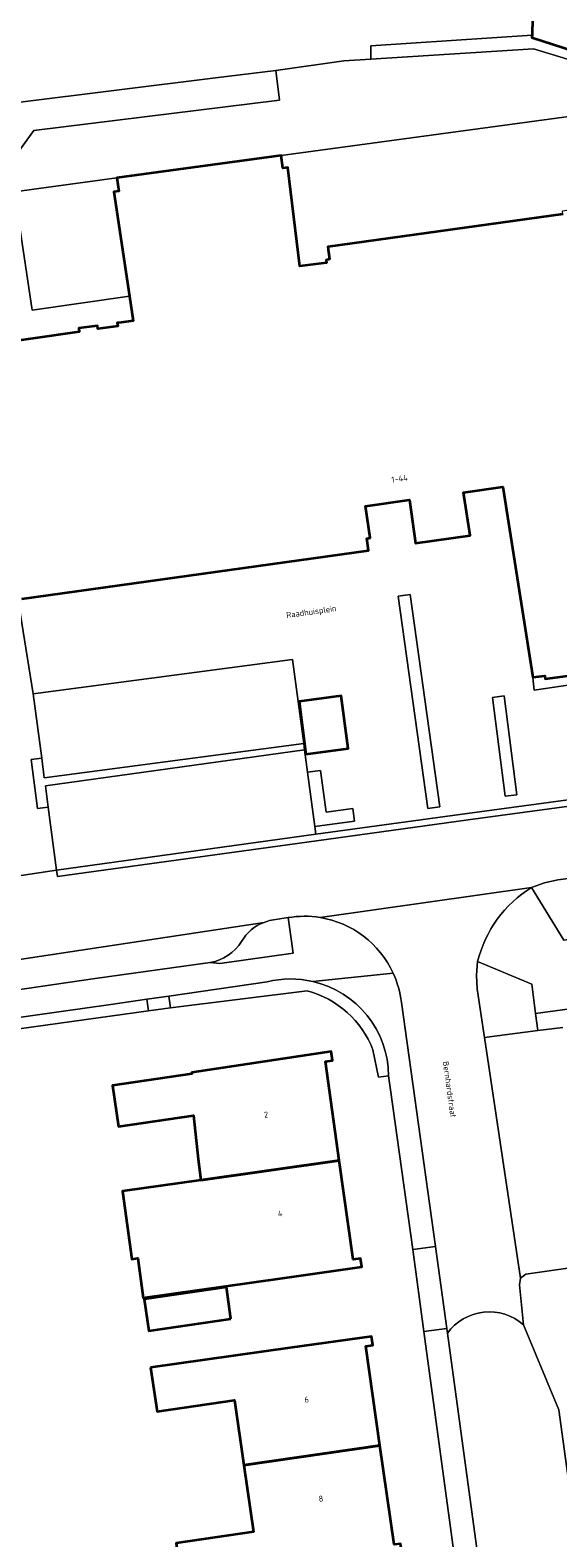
# Model space of a CAD drawing. Header units: metres. Extents: x 201541 to 204988, y 387833 to 394342.
# Tile 167 of 214: x 203484 to 203516, y 391900 to 391991. Entities that reach past the tile are written whole.
import ezdxf
from ezdxf.enums import TextEntityAlignment as Align

# ---------------------------------------------------------------- set-up
doc = ezdxf.new("R2010")
doc.units = ezdxf.units.M
doc.layers.get('Defpoints').update_dxf_attribs({"lineweight": 25})
for name, color, linetype, lineweight in [('B-WE-GR-BEPLANTING_CULTUUR_BODEMBEDEKKER-GV', 90, 'Continuous', 18), ('B-WE-GR-GROENVOORZIENING-GV', 80, 'Continuous', 18), ('B-WE-OG-BEBOUWING-GV', 7, 'Continuous', 35), ('B-WE-OG-BEBOUWING-T18', 10, 'Continuous', 18), ('B-WE-OG-TERREIN_ERF-GV', 7, 'Continuous', 18), ('B-WE-VH-VERHARDING_ASFALT-GV', 252, 'Continuous', 18), ('B-WE-VH-VERHARDING_HALFVERHARDING_GRIND-GV', 252, 'Continuous', 18), ('B-WE-VH-VERHARDING_HOUTSNIPPERS-GV', 252, 'Continuous', 18), ('B-WE-VH-VERHARDING_OPEN-GV', 252, 'Continuous', 18), ('B-WE-VH-VERHARDING_STRAATBAKSTEEN-GV', 252, 'Continuous', 18), ('B-WE-VH-VERHARDING_TEGEL-GV', 252, 'Continuous', 18)]:
    doc.layers.add(name, color=color, linetype=linetype, lineweight=lineweight)
doc.styles.add('NLCS-ISO-M200-T18', font='NLCS-ISO.ttf', dxfattribs={"height": 0.36})

msp = doc.modelspace()

# ---------------------------------------------------------------- linework, layer by layer
at = {"layer": 'B-WE-GR-BEPLANTING_CULTUUR_BODEMBEDEKKER-GV'}
for points in [[(203517.154, 391939.754), (203516.379, 391939.64), (203515.558, 391939.468), (203514.773, 391939.178), (203516.738, 391935.999), (203518.783, 391936.291), (203521.828, 391936.679), (203525.292, 391937.154), (203524.978, 391938.842), (203520.331, 391938.127)], [(203495.32, 391934.641), (203495.9, 391934.593), (203500.341, 391935.219), (203500.033, 391937.362)], [(203500.033, 391937.362), (203499.024, 391937.203)]]:
    msp.add_lwpolyline(points, dxfattribs=at)
for points in [[(203499.024, 391937.203, 0.043448), (203498.577, 391937.076)], [(203498.577, 391937.076, 0.172152), (203497.221, 391935.92)], [(203497.221, 391935.92, -0.205665), (203495.32, 391934.641)]]:
    msp.add_lwpolyline(points, format="xyb", dxfattribs=at)
msp.add_lwpolyline([(203511.515, 391934.707), (203511.441, 391933.877), (203511.483, 391933.046), (203511.913, 391930.238), (203511.931, 391930.109), (203515.165, 391930.524), (203515.026, 391931.558), (203514.789, 391933.329)], close=True, dxfattribs=at)
at = {"layer": 'B-WE-GR-GROENVOORZIENING-GV'}
for points in [[(203525.095, 391987.744), (203520.056, 391989.316), (203519.864, 391988.978), (203514.805, 391990.627), (203514.808, 391990.758), (203505.049, 391990.108), (203505.049, 391989.32), (203514.9, 391989.943), (203526.999, 391986.274), (203527.25, 391986.786)], [(203509.232, 391944.072), (203507.434, 391956.923), (203506.691, 391956.821), (203508.488, 391943.975)], [(203514.858, 391951.905), (203514.884, 391951.674), (203514.938, 391951.12), (203521.468, 391952.088), (203521.405, 391952.584), (203515.609, 391951.814), (203515.578, 391951.998)], [(203513.893, 391944.787), (203513.116, 391950.784), (203512.409, 391950.692), (203513.185, 391944.705)], [(203485.111, 391947.006), (203484.476, 391946.922), (203484.867, 391943.968), (203485.502, 391944.052), (203485.333, 391945.329), (203501.033, 391947.508), (203500.982, 391947.893), (203485.269, 391945.813)], [(203501.646, 391942.873), (203504.065, 391943.193), (203503.964, 391943.957), (203502.337, 391943.741), (203502.001, 391946.274), (203501.21, 391946.169)]]:
    msp.add_lwpolyline(points, close=True, dxfattribs=at)
at = {"layer": 'B-WE-OG-BEBOUWING-GV'}
for points in [[(203514.957, 391998.053), (203514.808, 391990.758), (203514.805, 391990.627), (203519.864, 391988.978), (203520.056, 391989.316), (203522.113, 391992.94), (203525.457, 391991.057), (203526.008, 391992.008)], [(203516.682, 391979.926), (203502.431, 391977.956), (203502.536, 391977.2), (203502.345, 391977.156), (203502.361, 391976.982), (203500.747, 391976.783), (203500.011, 391982.748), (203499.715, 391982.707), (203499.611, 391983.473), (203489.66, 391982.121), (203489.777, 391981.33), (203489.488, 391981.288), (203490.426, 391974.975), (203490.648, 391973.482), (203489.934, 391973.378), (203489.689, 391973.361), (203489.718, 391973.156), (203488.506, 391972.999), (203488.483, 391973.177), (203487.351, 391973.03), (203487.38, 391972.813), (203481.743, 391971.999)], [(203483.902, 391956.654), (203504.897, 391959.573), (203504.796, 391960.298), (203504.995, 391960.335), (203504.73, 391962.266), (203507.382, 391962.638), (203507.75, 391960.022), (203511.055, 391960.487), (203510.66, 391963.094), (203513.045, 391963.425), (203513.448, 391960.864), (203514.858, 391951.905), (203515.578, 391951.998), (203515.609, 391951.814), (203521.405, 391952.584)]]:
    msp.add_lwpolyline(points, dxfattribs=at)
for points in [[(203501.116, 391947.259), (203503.675, 391947.598), (203503.254, 391950.781), (203500.695, 391950.442)], [(203494.594, 391922.747), (203494.756, 391921.475), (203503.136, 391922.66), (203502.29, 391928.646), (203502.723, 391928.708), (203502.645, 391929.253), (203494.201, 391927.999), (203494.214, 391927.909), (203489.392, 391927.193), (203489.76, 391924.716), (203494.298, 391925.391)], [(203499.546, 391915.532), (203504.496, 391916.236), (203504.425, 391916.737), (203503.982, 391916.674), (203503.136, 391922.66), (203494.756, 391921.475), (203490.013, 391920.804), (203490.573, 391916.7), (203490.935, 391916.749), (203491.262, 391914.354)], [(203496.571, 391913.086), (203496.294, 391914.992), (203491.314, 391914.268), (203491.591, 391912.362)], [(203491.705, 391910.141), (203492.095, 391907.474), (203496.782, 391908.158), (203497.354, 391904.237), (203505.6, 391905.424), (203504.735, 391911.429), (203505.166, 391911.489), (203505.092, 391912.02), (203500.141, 391911.325)], [(203501.973, 391898.254), (203506.925, 391898.948), (203506.851, 391899.474), (203506.464, 391899.42), (203505.6, 391905.424), (203497.354, 391904.237), (203497.944, 391900.193), (203493.254, 391899.509), (203493.608, 391897.082)]]:
    msp.add_lwpolyline(points, close=True, dxfattribs=at)
at = {"layer": 'B-WE-OG-TERREIN_ERF-GV'}
for points in [[(203477.373, 391991.369), (203477.06, 391986.721), (203476.706, 391986.744), (203476.605, 391985.248), (203478.654, 391985.4), (203478.779, 391982.312), (203480.644, 391982.572), (203483.637, 391986.693), (203495.635, 391988.174), (203499.287, 391988.617), (203503.417, 391989.217), (203505.049, 391989.32), (203505.049, 391990.108), (203514.808, 391990.758), (203514.957, 391998.053)], [(203501.191, 391932.934), (203492.911, 391931.902), (203491.577, 391931.717), (203479.952, 391930.101), (203479.826, 391930.773), (203479.689, 391930.754), (203473.235, 391929.84), (203458.433, 391927.744), (203452.929, 391926.964), (203441.768, 391925.383), (203435.739, 391924.53), (203435.476, 391924.493), (203417.009, 391921.923)], [(203510.247, 391897.636), (203508.263, 391912.306), (203507.591, 391917.274), (203506.24, 391926.931), (203506.121, 391927.783), (203505.508, 391927.708), (203505.175, 391929.369)]]:
    msp.add_lwpolyline(points, dxfattribs=at)
msp.add_lwpolyline([(203505.175, 391929.369, 0.238083), (203501.191, 391932.934)], format="xyb", dxfattribs=at)
for points in [[(203499.546, 391915.532), (203491.262, 391914.354), (203490.935, 391916.749), (203490.573, 391916.7), (203490.013, 391920.804), (203494.756, 391921.475), (203494.594, 391922.747), (203494.298, 391925.391), (203489.76, 391924.716), (203489.392, 391927.193), (203494.214, 391927.909), (203494.201, 391927.999), (203502.645, 391929.253), (203502.723, 391928.708), (203502.29, 391928.646), (203503.136, 391922.66), (203503.982, 391916.674), (203504.425, 391916.737), (203504.496, 391916.236)], [(203496.571, 391913.086), (203491.591, 391912.362), (203491.314, 391914.268), (203496.294, 391914.992)], [(203493.608, 391897.082), (203493.254, 391899.509), (203497.944, 391900.193), (203497.354, 391904.237), (203496.782, 391908.158), (203492.095, 391907.474), (203491.705, 391910.141), (203500.141, 391911.325), (203505.092, 391912.02), (203505.166, 391911.489), (203504.735, 391911.429), (203505.6, 391905.424), (203506.464, 391899.42), (203506.851, 391899.474), (203506.925, 391898.948), (203501.973, 391898.254)]]:
    msp.add_lwpolyline(points, close=True, dxfattribs=at)
at = {"layer": 'B-WE-VH-VERHARDING_ASFALT-GV'}
msp.add_lwpolyline([(203514.291, 391912.724, 0.439307), (203509.681, 391912.223)], format="xyb", dxfattribs=at)
for points in [[(203519.461, 391885.477), (203516.428, 391907.568), (203514.291, 391912.724)], [(203509.681, 391912.223), (203511.939, 391895.774), (203513.136, 391887.375)]]:
    msp.add_lwpolyline(points, dxfattribs=at)
at = {"layer": 'B-WE-VH-VERHARDING_HALFVERHARDING_GRIND-GV'}
msp.add_lwpolyline([(203492.808, 391932.618), (203491.475, 391932.427), (203491.577, 391931.717), (203492.911, 391931.902)], close=True, dxfattribs=at)
at = {"layer": 'B-WE-VH-VERHARDING_HOUTSNIPPERS-GV'}
for points in [[(203501.526, 391933.497, 0.117554), (203498.77, 391933.475)], [(203506.121, 391927.783, 0.347546), (203501.526, 391933.497)], [(203501.191, 391932.934, -0.238083), (203505.175, 391929.369)]]:
    msp.add_lwpolyline(points, format="xyb", dxfattribs=at)
for points in [[(203498.77, 391933.475), (203492.808, 391932.618), (203492.911, 391931.902), (203501.191, 391932.934)], [(203505.175, 391929.369), (203505.508, 391927.708), (203506.121, 391927.783)]]:
    msp.add_lwpolyline(points, dxfattribs=at)
msp.add_lwpolyline([(203489.291, 391932.113), (203479.826, 391930.773), (203479.952, 391930.101), (203491.577, 391931.717), (203491.475, 391932.427)], close=True, dxfattribs=at)
at = {"layer": 'B-WE-VH-VERHARDING_OPEN-GV'}
for points in [[(203501.708, 391942.405), (203486.007, 391940.24), (203486.062, 391939.844), (203501.763, 391942.009), (203510.942, 391943.275), (203521.235, 391944.663), (203521.301, 391944.676), (203524.66, 391945.3), (203528.434, 391946.13), (203530.956, 391946.743), (203533.615, 391947.552)], [(203533.5, 391947.935), (203530.85, 391947.129), (203528.344, 391946.52), (203524.58, 391945.692), (203521.227, 391945.069), (203521.17, 391945.058), (203510.888, 391943.671), (203501.708, 391942.405)]]:
    msp.add_lwpolyline(points, dxfattribs=at)
at = {"layer": 'B-WE-VH-VERHARDING_STRAATBAKSTEEN-GV'}
for points in [[(203526.999, 391986.274), (203514.9, 391989.943), (203505.049, 391989.32), (203503.417, 391989.217), (203499.287, 391988.617), (203499.506, 391986.838), (203484.634, 391985.002), (203482.101, 391981.514)], [(203481.743, 391971.999), (203487.38, 391972.813), (203487.351, 391973.03), (203488.483, 391973.177), (203488.506, 391972.999), (203489.718, 391973.156), (203489.689, 391973.361), (203489.934, 391973.378), (203490.648, 391973.482), (203490.426, 391974.975), (203484.528, 391974.123), (203483.465, 391981.279), (203489.66, 391982.121), (203499.611, 391983.473), (203517.03, 391985.84)], [(203476.216, 391938.758), (203486.007, 391940.24), (203485.502, 391944.052), (203484.867, 391943.968), (203484.476, 391946.922), (203485.111, 391947.006), (203484.595, 391950.896), (203483.564, 391957.317), (203481.649, 391971.276), (203481.743, 391971.999)], [(203501.973, 391937.368), (203514.773, 391939.178), (203515.558, 391939.468), (203516.379, 391939.64), (203517.154, 391939.754), (203518.258, 391939.917), (203521.289, 391940.331), (203532.147, 391942.461), (203532.489, 391942.548), (203534.282, 391943.154), (203535.307, 391943.501), (203535.562, 391943.588), (203538.299, 391944.518), (203539.203, 391944.909), (203541.537, 391945.846), (203543.861, 391946.808), (203544.253, 391946.909), (203544.657, 391946.865), (203544.82, 391946.783), (203563.163, 391959.131), (203563.422, 391959.444), (203565.216, 391960.693), (203562.617, 391964.169), (203549.344, 391954.633)], [(203521.468, 391952.088), (203514.938, 391951.12), (203514.884, 391951.674), (203514.858, 391951.905), (203513.448, 391960.864), (203513.045, 391963.425), (203510.66, 391963.094), (203511.055, 391960.487), (203507.75, 391960.022), (203507.382, 391962.638), (203504.73, 391962.266), (203504.995, 391960.335), (203504.796, 391960.298), (203504.897, 391959.573), (203483.902, 391956.654)], [(203483.564, 391957.317), (203484.595, 391950.896), (203500.308, 391952.977), (203500.982, 391947.893), (203501.033, 391947.508), (203501.21, 391946.169), (203502.001, 391946.274), (203502.337, 391943.741), (203503.964, 391943.957), (203504.065, 391943.193), (203501.646, 391942.873), (203501.708, 391942.405), (203510.888, 391943.671), (203521.17, 391945.058)], [(203533.615, 391947.552), (203530.956, 391946.743), (203528.434, 391946.13), (203524.66, 391945.3), (203521.301, 391944.676), (203521.235, 391944.663), (203510.942, 391943.275), (203501.763, 391942.009), (203486.062, 391939.844), (203486.007, 391940.24), (203476.216, 391938.758)], [(203514.773, 391939.178), (203501.973, 391937.368)], [(203499.024, 391937.203), (203500.033, 391937.362)], [(203498.577, 391937.076), (203480.27, 391934.309)], [(203480.27, 391934.309), (203498.577, 391937.076)], [(203483.374, 391932.948), (203488.351, 391933.672), (203495.32, 391934.641)], [(203514.291, 391912.724), (203514.043, 391915.15), (203514.116, 391915.546), (203511.931, 391930.109), (203511.913, 391930.238), (203511.483, 391933.046), (203511.441, 391933.877), (203511.515, 391934.707)], [(203506.898, 391932.231), (203508.952, 391917.458), (203509.643, 391912.498), (203509.681, 391912.223)], [(203516.678, 391930.719), (203515.165, 391930.524), (203511.931, 391930.109), (203514.116, 391915.546), (203514.44, 391915.789), (203518.668, 391916.385)]]:
    msp.add_lwpolyline(points, dxfattribs=at)
for points in [[(203499.287, 391988.617), (203495.635, 391988.174), (203483.637, 391986.693), (203480.644, 391982.572), (203482.101, 391981.514), (203484.634, 391985.002), (203499.506, 391986.838)], [(203516.653, 391980.142), (203517.723, 391980.295), (203517.03, 391985.84), (203499.611, 391983.473), (203499.715, 391982.707), (203500.011, 391982.748), (203500.747, 391976.783), (203502.361, 391976.982), (203502.345, 391977.156), (203502.536, 391977.2), (203502.431, 391977.956), (203516.682, 391979.926)], [(203490.426, 391974.975), (203489.488, 391981.288), (203489.777, 391981.33), (203489.66, 391982.121), (203483.465, 391981.279), (203484.528, 391974.123)], [(203508.488, 391943.975), (203506.691, 391956.821), (203507.434, 391956.923), (203509.232, 391944.072)], [(203500.982, 391947.893), (203500.308, 391952.977), (203484.595, 391950.896), (203485.111, 391947.006), (203485.269, 391945.813)], [(203503.675, 391947.598), (203501.116, 391947.259), (203500.695, 391950.442), (203503.254, 391950.781)], [(203512.409, 391950.692), (203513.116, 391950.784), (203513.893, 391944.787), (203513.185, 391944.705)], [(203501.033, 391947.508), (203485.333, 391945.329), (203485.502, 391944.052), (203486.007, 391940.24), (203501.708, 391942.405), (203501.646, 391942.873), (203501.21, 391946.169)], [(203509.643, 391912.498), (203508.952, 391917.458), (203507.591, 391917.274), (203508.263, 391912.306)]]:
    msp.add_lwpolyline(points, close=True, dxfattribs=at)
for points in [[(203511.515, 391934.707, -0.197381), (203514.773, 391939.178)], [(203498.577, 391937.076, -0.043448), (203499.024, 391937.203)], [(203500.033, 391937.362, -0.08247), (203501.973, 391937.368)], [(203501.973, 391937.368, -0.249351), (203506.398, 391934)], [(203497.221, 391935.92, -0.172152), (203498.577, 391937.076)], [(203495.32, 391934.641, 0.205665), (203497.221, 391935.92)], [(203506.398, 391934, -0.078009), (203506.898, 391932.231)], [(203509.681, 391912.223, -0.439307), (203514.291, 391912.724)]]:
    msp.add_lwpolyline(points, format="xyb", dxfattribs=at)
at = {"layer": 'B-WE-VH-VERHARDING_TEGEL-GV'}
for points in [[(203537.551, 391942.163), (203536.058, 391941.961), (203535.562, 391943.588), (203535.307, 391943.501), (203534.282, 391943.154), (203534.645, 391941.924), (203529.543, 391937.722), (203526.672, 391937.338), (203526.316, 391939.068), (203524.978, 391938.842), (203525.292, 391937.154), (203521.828, 391936.679), (203518.783, 391936.291), (203516.738, 391935.999), (203514.773, 391939.178)], [(203500.033, 391937.362), (203500.341, 391935.219), (203495.9, 391934.593), (203495.32, 391934.641), (203488.351, 391933.672), (203483.374, 391932.948), (203483.402, 391932.803), (203479.483, 391932.208), (203473.021, 391931.356), (203473.235, 391929.84), (203479.689, 391930.754), (203479.826, 391930.773), (203489.291, 391932.113), (203491.475, 391932.427), (203492.808, 391932.618), (203498.77, 391933.475)], [(203511.515, 391934.707), (203514.789, 391933.329), (203515.026, 391931.558), (203518.732, 391932.055)], [(203501.526, 391933.497), (203506.398, 391934)], [(203506.398, 391934), (203501.526, 391933.497)], [(203506.121, 391927.783), (203506.24, 391926.931), (203507.591, 391917.274), (203508.952, 391917.458), (203506.898, 391932.231)], [(203521.287, 391910.918), (203521.048, 391913.167), (203522.048, 391913.012), (203522.193, 391912.008), (203530.199, 391913.122), (203530.108, 391914.27), (203523.357, 391913.336), (203522.249, 391921.841), (203521.946, 391921.801), (203521.912, 391922.06), (203520.161, 391921.815), (203518.732, 391932.055), (203515.026, 391931.558), (203515.165, 391930.524), (203516.678, 391930.719)], [(203518.668, 391916.385), (203514.44, 391915.789), (203514.116, 391915.546), (203514.043, 391915.15), (203514.291, 391912.724), (203516.428, 391907.568), (203519.461, 391885.477), (203523.105, 391859.318), (203523.189, 391858.763), (203523.98, 391853.116), (203524.648, 391848.343), (203533.924, 391782.095), (203534.48, 391778.067), (203536.182, 391765.73)], [(203513.136, 391887.375), (203511.939, 391895.774), (203509.681, 391912.223), (203509.643, 391912.498), (203508.263, 391912.306), (203510.247, 391897.636), (203510.412, 391896.415), (203510.545, 391895.488), (203510.7, 391894.406), (203511.724, 391887.255)]]:
    msp.add_lwpolyline(points, dxfattribs=at)
for points in [[(203514.773, 391939.178, 0.197381), (203511.515, 391934.707)], [(203501.973, 391937.368, 0.08247), (203500.033, 391937.362)], [(203506.398, 391934, 0.249351), (203501.973, 391937.368)], [(203498.77, 391933.475, -0.117554), (203501.526, 391933.497)], [(203501.526, 391933.497, -0.347546), (203506.121, 391927.783)], [(203506.898, 391932.231, 0.078009), (203506.398, 391934)]]:
    msp.add_lwpolyline(points, format="xyb", dxfattribs=at)

# ---------------------------------------------------------------- texts
at = {"layer": 'B-WE-OG-BEBOUWING-T18', "style": 'NLCS-ISO-M200-T18'}
for s, rotation, p in [('1-44', 8, (203506.782, 391963.926)), ('2', 8, (203498.703, 391925.441)), ('4', 8, (203499.549, 391919.455)), ('6', 8.2, (203501.159, 391908.198)), ('8', 8.1, (203502.023, 391902.2))]:
    msp.add_text(s, height=0.36, rotation=rotation, dxfattribs=at).set_placement(p, align=Align.MIDDLE)
at = {"layer": 'Defpoints', "color": 250, "style": 'NLCS-ISO-M200-T18'}
for s, rotation, p in [('Raadhuisplein', 7.9, (203501.446, 391955.824)), ('Bernhardstraat', 277.9, (203509.813, 391926.968))]:
    msp.add_text(s, height=0.36, rotation=rotation, dxfattribs=at).set_placement(p, align=Align.MIDDLE)

doc.saveas('drawing.dxf')
